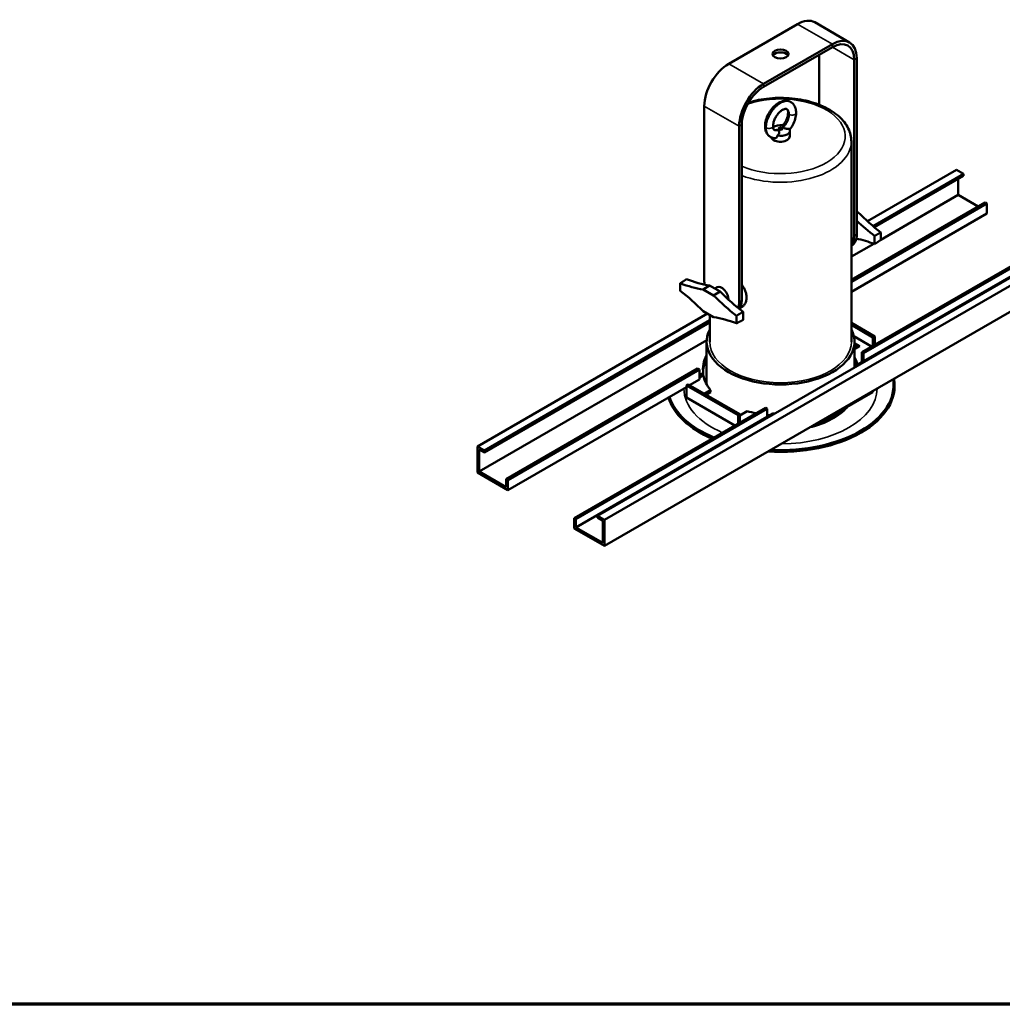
# Model space of a CAD drawing. Header units: millimetres. Extents: x 20 to 2980, y 20 to 2980.
# Tile 2 of 5: x 1735 to 2533, y 20 to 819. Entities that reach past the tile are written whole.
import ezdxf

# ---------------------------------------------------------------- set-up
doc = ezdxf.new("R2010")
doc.units = ezdxf.units.MM
for name, color, linetype, lineweight in [('Border (ISO)', 7, 'Continuous', 70), ('Visible (ISO)', 7, 'Continuous', 50), ('Visible Narrow (ISO)', 7, 'Continuous', 35)]:
    doc.layers.add(name, color=color, linetype=linetype, lineweight=lineweight)

# ---------------------------------------------------------------- blocks, each defined once
blk = doc.blocks.new('Borders Chauvet')
at = {"layer": 'Border (ISO)'}
blk.add_line((2980, 20), (20, 20), dxfattribs=at)

msp = doc.modelspace()

# ---------------------------------------------------------------- linework, layer by layer
at = {"layer": 'Visible (ISO)'}
for p, q in [((2366.49, 815.84), (2310.63, 783.59)), ((2380.49, 817.23), (2408.78, 800.9)), ((2394.78, 799.51), (2338.92, 767.26)), ((2394.78, 797.06), (2338.92, 764.81)), ((2384.17, 790.94), (2384.17, 750.27)), ((2412.46, 786.86), (2412.46, 643.97)), ((2414.58, 788.08), (2414.58, 645.19)), ((2290.83, 749.3), (2290.83, 606.41)), ((2319.12, 732.97), (2319.12, 590.08)), ((2321.24, 734.19), (2321.24, 591.31)), ((2360.35, 724.68), (2360.35, 729.38)), ((2410.2, 720.6), (2410.2, 557.87)), ((2495.54, 697.49), (2423.25, 655.76)), ((2495.54, 697.49), (2501.2, 694.22)), ((2427.76, 651.82), (2501.2, 694.22)), ((2428.91, 650.86), (2501.2, 692.59)), ((2496.95, 690.14), (2496.95, 677.08)), ((2501.2, 692.59), (2501.2, 694.22)), ((2496.95, 677.08), (2434.09, 640.78)), ((2513.22, 667.69), (2496.95, 677.08)), ((2518.88, 670.95), (2410.2, 608.21)), ((2520.29, 670.14), (2410.2, 606.58)), ((2414.58, 663.64), (2415.5, 663.11)), ((2518.88, 670.95), (2520.29, 670.14)), ((2520.29, 670.14), (2520.29, 661.97)), ((2410.2, 598.42), (2520.29, 661.97)), ((2414.58, 662.61), (2415.5, 663.11)), ((2593.12, 641.15), (2204.21, 416.62)), ((2429.07, 637.23), (2429.07, 643.77)), ((2434.09, 640.52), (2434.09, 646.69)), ((2209.87, 413.35), (2598.78, 637.89)), ((2428.39, 637.49), (2410.2, 626.99)), ((2410.2, 635.91), (2410.43, 636.04)), ((2418.6, 549.37), (2574.03, 639.11)), ((2420.01, 548.56), (2575.44, 638.29)), ((2575.44, 631.76), (2420.01, 542.03)), ((2209.87, 392.12), (2598.78, 616.66)), ((2271.32, 599.19), (2271.32, 605.37)), ((2295.08, 603.55), (2289.91, 600.32)), ((2298.33, 595.46), (2289.91, 600.32)), ((2295.08, 603.55), (2303.56, 598.65)), ((2301.21, 602.13), (2299.29, 601.12)), ((2298.33, 595.46), (2303.56, 598.65)), ((2320, 585.33), (2320.97, 585.9)), ((2293.38, 580.77), (2106.63, 472.95)), ((2289.91, 582.78), (2298.33, 577.92)), ((2295.2, 579.72), (2295.2, 557.87)), ((2316.92, 579.05), (2316.92, 572.87)), ((2322.3, 582.12), (2322.3, 575.59)), ((2112.29, 469.69), (2295.2, 575.3)), ((2112.29, 468.06), (2295.2, 573.66)), ((2410.2, 573.15), (2429.12, 562.23)), ((2410.2, 571.51), (2427.7, 561.41)), ((2412.2, 562.36), (2426.65, 554.02)), ((2427.7, 561.41), (2429.12, 562.23)), ((2427.7, 561.41), (2427.7, 554.63)), ((2429.12, 562.23), (2429.12, 555.45)), ((2292.75, 559.18), (2108.05, 452.54)), ((2292.7, 523.26), (2292.7, 557.87)), ((2412.7, 536.99), (2412.7, 557.87)), ((2412.7, 556.87), (2417.05, 554.36)), ((2415.5, 553.46), (2412.7, 555.07)), ((2417.05, 554.36), (2412.7, 551.85)), ((2420.01, 548.56), (2418.6, 549.37)), ((2418.6, 541.37), (2418.6, 549.37)), ((2420.01, 542.03), (2420.01, 548.56)), ((2285.4, 536.16), (2129.97, 446.42)), ((2285.4, 536.16), (2286.81, 535.34)), ((2420.01, 542.03), (2415.41, 539.36)), ((2415.41, 539.36), (2415.41, 538.55)), ((2418.74, 541.29), (2418.6, 541.37)), ((2286.81, 535.34), (2131.38, 445.6)), ((2286.81, 527.34), (2286.81, 535.34)), ((2286.81, 530.44), (2290, 532.28)), ((2286.81, 528.97), (2290, 530.81)), ((2290, 532.28), (2290, 530.81)), ((2131.38, 437.44), (2276.29, 521.1)), ((2277.7, 523.3), (2276.29, 522.49)), ((2276.29, 522.49), (2276.29, 512.69)), ((2318.29, 498.24), (2276.29, 522.49)), ((2319.7, 499.06), (2277.7, 523.3)), ((2278.76, 522.69), (2286.81, 527.34)), ((2276.29, 512.69), (2315.68, 489.95)), ((2290.79, 515.75), (2295.86, 518.68)), ((2295.86, 516.88), (2292.34, 514.85)), ((2295.86, 516.88), (2295.86, 518.68)), ((2379.7, 489.26), (2427.7, 516.97)), ((2427.7, 516.97), (2427.7, 517.89)), ((2185.12, 414.57), (2340.55, 504.31)), ((2341.97, 503.5), (2340.55, 504.31)), ((2186.53, 413.76), (2341.97, 503.5)), ((2341.97, 496.96), (2186.53, 407.23)), ((2319.7, 499.06), (2318.29, 498.24)), ((2318.29, 491.46), (2318.29, 498.24)), ((2325.55, 501.53), (2319.7, 498.16)), ((2319.7, 492.28), (2319.7, 499.06)), ((2341.97, 503.5), (2341.97, 496.96)), ((2346.57, 499.62), (2341.97, 496.96)), ((2378.11, 489.26), (2379.7, 489.26)), ((2379.7, 489.26), (2379.7, 490.18)), ((2106.63, 472.95), (2106.63, 451.73)), ((2106.63, 472.95), (2112.29, 469.69)), ((2108.05, 470.5), (2112.29, 468.06)), ((2108.05, 452.54), (2108.05, 470.5)), ((2112.29, 468.06), (2112.29, 469.69)), ((2106.63, 451.73), (2131.38, 437.44)), ((2108.05, 452.54), (2129.97, 439.89)), ((2129.97, 446.42), (2129.97, 439.89)), ((2129.97, 446.42), (2131.38, 445.6)), ((2131.38, 437.44), (2131.38, 445.6)), ((2209.87, 413.35), (2204.21, 416.62)), ((2204.21, 414.98), (2204.21, 416.62)), ((2185.12, 414.57), (2185.12, 406.41)), ((2186.53, 413.76), (2185.12, 414.57)), ((2186.53, 407.23), (2186.53, 413.76)), ((2204.21, 414.98), (2208.46, 412.53)), ((2208.46, 412.53), (2208.46, 394.57)), ((2209.87, 392.12), (2209.87, 413.35)), ((2185.12, 406.41), (2209.87, 392.12)), ((2186.53, 407.23), (2208.46, 394.57))]:
    msp.add_line(p, q, dxfattribs=at)
for centre, major_axis, start_param, end_param in [((2366.49, 792.98), (14, 24.25), 0, 0.785398), ((2394.78, 776.65), (14, 24.25), 5.497787, 7.068583), ((2394.78, 776.65), (12.5, 21.65), 5.497787, 7.068583), ((2352.7, 789.1), (6.5, 0), 0.332447, 2.809146), ((2310.63, 760.73), (14, 24.25), 0.785398, 2.356194), ((2338.92, 744.4), (14, 24.25), 0.785398, 2.356194), ((2338.92, 744.4), (12.5, 21.65), 0.785398, 2.356194), ((2352.7, 729.38), (7.65, 0), 1.314423, 2.487214), ((2352.7, 729.38), (7.65, 0), 4.365454, 6.63012), ((2352.7, 724.68), (7.65, 0), 3.331135, 6.283185), ((2446.68, 754.38), (-75, 129.9), 2.048716, 2.189433), ((2451.88, 757.38), (75.13, -130.13), 5.148346, 5.32958), ((2398.31, 652.13), (10, -17.32), 0.213479, 0.785398), ((2400.43, 653.36), (10, -17.32), 0, 0.785398), ((2446.68, 506.29), (75, -129.9), 2.522956, 2.667472), ((2258.73, 739.6), (75, -129.9), 5.664549, 5.84753), ((2253.53, 736.59), (-75.13, 130.13), 2.524402, 2.705635), ((2304.98, 598.25), (-10, 17.32), 0.785398, 0.910529), ((2304.98, 595.39), (-3.86, 6.69), 3.904466, 6.25849), ((2253.53, 488.51), (75.13, -130.13), 2.006754, 2.187988), ((2334.71, 689.73), (-75.13, 130.13), 2.006754, 2.187988), ((2339.91, 692.73), (75, -129.9), 5.148044, 5.331026), ((2304.98, 598.25), (10, -17.32), 0.456824, 0.785398), ((2307.1, 599.47), (10, -17.32), 0.27548, 0.785398), ((2334.71, 441.65), (75.13, -130.13), 2.524402, 2.705635), ((2352.7, 557.87), (60, 0), 2.851906, 6.572872), ((2352.7, 535.82), (-63, 0), 5.973341, 6.380678), ((2352.7, 532.56), (-63, 0), 5.973341, 6.238275), ((2352.7, 534.35), (63, 0), 0.11382, 0.309845), ((2352.7, 532.56), (63, 0), 0.157677, 0.309845), ((2352.7, 535.82), (63, 0), 0.076769, 0.097492), ((2352.7, 534.35), (-63, 0), 0.097492, 0.445561), ((2352.7, 521.94), (92.56, 0), 4.60418, 6.391395), ((2352.7, 523.03), (91.86, 0), 4.629094, 6.36648), ((2352.7, 521.94), (-92.56, 0), 0.17574, 0.92631), ((2352.7, 523.03), (-91.86, 0), 0.187937, 0.941982), ((2352.7, 534.35), (-63, 0), 1.125235, 1.249499), ((2352.7, 534.35), (-63, 0), 1.399487, 1.43686), ((2352.7, 535.82), (63, 0), 4.614897, 4.63562)]:
    msp.add_ellipse(centre, major_axis=major_axis, ratio=0.57735, start_param=start_param, end_param=end_param, dxfattribs=at)
for centre, major_axis in [((2352.7, 791.55), (-6.5, 0)), ((2352.7, 731.01), (1.65, 0))]:
    msp.add_ellipse(centre, major_axis=major_axis, ratio=0.57735, dxfattribs=at)
for points, knots in [([(2410.2, 720.6), (2410.2, 724.17), (2409.34, 727.72), (2405.99, 734.57), (2403.42, 737.83), (2396.65, 743.9), (2392.32, 746.64), (2382.46, 751.16), (2376.9, 752.93), (2365.19, 755.29), (2359.06, 755.89), (2346.8, 755.92), (2340.68, 755.35), (2332.08, 753.66), (2329.37, 752.99), (2326.75, 752.19)], [3.926991, 3.926991, 3.926991, 3.926991, 4.201637, 4.201637, 4.498446, 4.498446, 4.826542, 4.826542, 5.161375, 5.161375, 5.493966, 5.493966, 5.825378, 5.825378, 5.983174, 5.983174, 5.983174, 5.983174]), ([(2340.09, 732.94), (2340.09, 734.52), (2340.33, 736.19), (2341.24, 739.47), (2341.9, 741.12), (2343.53, 744.21), (2344.5, 745.68), (2346.67, 748.32), (2347.89, 749.51), (2350.45, 751.49), (2351.85, 752.29), (2354.67, 753.34), (2356.15, 753.6), (2358.79, 753.41), (2359.99, 753.06), (2361.02, 752.47)], [0, 0, 0, 0, 0.539625, 0.539625, 1.066854, 1.066854, 1.586886, 1.586886, 2.111218, 2.111218, 2.652438, 2.652438, 3.202463, 3.202463, 3.664708, 3.664708, 3.664708, 3.664708]), ([(2361.02, 752.47), (2361.93, 751.94), (2362.75, 751.2), (2364.02, 749.48), (2364.5, 748.49), (2365.16, 746.3), (2365.32, 745.06), (2365.32, 743.77)], [0, 0, 0, 0, 0.409835, 0.409835, 0.816883, 0.816883, 1.258107, 1.258107, 1.258107, 1.258107]), ([(2357.77, 746.84), (2357.49, 747), (2357.12, 747.1), (2356.02, 746.9), (2355.62, 746.78), (2354.6, 746.34), (2353.95, 745.96), (2352.62, 744.98), (2351.93, 744.36), (2350.61, 742.92), (2349.96, 742.09), (2348.79, 740.3), (2348.27, 739.33), (2347.43, 737.4), (2347.11, 736.41), (2346.69, 734.58), (2346.58, 733.7), (2346.58, 732.95)], [0, 0, 0, 0, 0.501114, 0.501114, 0.724513, 0.724513, 1.025709, 1.025709, 1.332741, 1.332741, 1.650753, 1.650753, 1.97446, 1.97446, 2.293804, 2.293804, 2.60816, 2.60816, 2.60816, 2.60816]), ([(2353.99, 732.92), (2354.69, 733.66), (2355.36, 734.51), (2356.55, 736.3), (2357.08, 737.27), (2357.94, 739.2), (2358.27, 740.19), (2358.71, 742.07), (2358.82, 742.98), (2358.82, 743.76)], [0, 0, 0, 0, 0.326603, 0.326603, 0.649879, 0.649879, 0.969574, 0.969574, 1.296328, 1.296328, 1.296328, 1.296328]), ([(2358.82, 743.76), (2358.82, 744.46), (2358.74, 745.06), (2358.48, 745.98), (2358.31, 746.28), (2358.03, 746.66), (2357.91, 746.76), (2357.77, 746.84)], [0, 0, 0, 0, 0.2899119, 0.2899119, 0.571883, 0.571883, 0.8306597, 0.8306597, 0.8306597, 0.8306597]), ([(2365.32, 743.77), (2365.32, 742.2), (2365.08, 740.52), (2364.17, 737.24), (2363.51, 735.59), (2361.98, 732.7), (2361.14, 731.4), (2360.22, 730.21)], [0, 0, 0, 0, 0.539625, 0.539625, 1.066854, 1.066854, 1.522959, 1.522959, 1.522959, 1.522959]), ([(2344.39, 724.25), (2343.48, 724.78), (2342.66, 725.51), (2341.39, 727.23), (2340.91, 728.22), (2340.25, 730.42), (2340.09, 731.66), (2340.09, 732.94)], [0, 0, 0, 0, 0.409835, 0.409835, 0.816883, 0.816883, 1.258107, 1.258107, 1.258107, 1.258107]), ([(2346.58, 732.95), (2346.58, 732.26), (2346.67, 731.65), (2346.93, 730.74), (2347.1, 730.43), (2347.38, 730.06), (2347.5, 729.96), (2347.64, 729.88)], [0, 0, 0, 0, 0.2899119, 0.2899119, 0.571883, 0.571883, 0.8306597, 0.8306597, 0.8306597, 0.8306597]), ([(2350.75, 729.58), (2350.63, 729.65), (2350.5, 729.7), (2350.22, 729.79), (2350.07, 729.81), (2349.7, 729.84), (2349.47, 729.82), (2349.18, 729.78), (2349.13, 729.77), (2349.08, 729.76)], [-0.5131851, -0.5131851, -0.5131851, -0.5131851, -0.479435, -0.479435, -0.4450159, -0.4450159, -0.3953644, -0.3953644, -0.385202, -0.385202, -0.385202, -0.385202]), ([(2350.75, 729.58), (2350.9, 729.5), (2351.02, 729.39), (2351.25, 729.15), (2351.35, 729), (2351.52, 728.62), (2351.59, 728.32), (2351.53, 727.54), (2351.41, 727.12), (2351.08, 726.44), (2350.92, 726.18), (2350.55, 725.68), (2350.34, 725.45), (2350.1, 725.22)], [0.000001, 0.000001, 0.000001, 0.000001, 0.0607559, 0.0607559, 0.1260255, 0.1260255, 0.2184778, 0.2184778, 0.3089656, 0.3089656, 0.3678887, 0.3678887, 0.4261881, 0.4261881, 0.4261881, 0.4261881]), ([(2353.99, 732.92), (2353.92, 732.84), (2353.87, 732.77), (2353.83, 732.6), (2353.83, 732.48), (2354.06, 732.23), (2354.17, 732.15), (2354.41, 731.98), (2354.53, 731.91), (2354.66, 731.83)], [-0.4129188, -0.4129188, -0.4129188, -0.4129188, -0.2773491, -0.2773491, -0.1305533, -0.1305533, -0.0553113, -0.0553113, -0.000001, -0.000001, -0.000001, -0.000001]), ([(2359.9, 730.88), (2359.57, 730.81), (2359.19, 730.77), (2358.4, 730.75), (2357.97, 730.77), (2357.2, 730.87), (2356.72, 730.96), (2355.95, 731.21), (2355.72, 731.3), (2355.34, 731.47), (2355.19, 731.55), (2354.91, 731.69), (2354.78, 731.76), (2354.66, 731.83)], [0.000001, 0.000001, 0.000001, 0.000001, 0.1442456, 0.1442456, 0.285153, 0.285153, 0.3941745, 0.3941745, 0.4440303, 0.4440303, 0.4785987, 0.4785987, 0.5124759, 0.5124759, 0.5124759, 0.5124759]), ([(2348.28, 723.2), (2347.05, 723.22), (2345.8, 723.51), (2344.61, 724.13), (2344.5, 724.19), (2344.39, 724.25)], [0, 0, 0, 0, 0.4718102, 0.4718102, 0.5204727, 0.5204727, 0.5204727, 0.5204727]), ([(2348.28, 723.2), (2348.47, 723.19), (2348.65, 723.22), (2349.1, 723.35), (2349.37, 723.51), (2349.7, 723.85), (2349.86, 724.05), (2350.07, 724.63), (2350.11, 724.92), (2350.1, 725.22)], [-0.5860562, -0.5860562, -0.5860562, -0.5860562, -0.4564138, -0.4564138, -0.2398483, -0.2398483, -0.1094375, -0.1094375, -0.000001, -0.000001, -0.000001, -0.000001]), ([(2321.24, 604.26), (2321.75, 603.55), (2322.24, 602.8), (2323.21, 601.12), (2323.67, 600.18), (2324.41, 598.31), (2324.7, 597.36), (2325.08, 595.53), (2325.17, 594.64), (2325.17, 593.8)], [8.648939, 8.648939, 8.648939, 8.648939, 8.91138, 8.91138, 9.218708, 9.218708, 9.526036, 9.526036, 9.833364, 9.833364, 9.833364, 9.833364]), ([(2325.17, 593.8), (2325.17, 592.97), (2325.08, 592.13), (2324.7, 590.54), (2324.41, 589.78), (2323.67, 588.39), (2323.21, 587.77), (2322.17, 586.7), (2321.58, 586.25), (2320.97, 585.9)], [0, 0, 0, 0, 0.307328, 0.307328, 0.614656, 0.614656, 0.921984, 0.921984, 1.229312, 1.229312, 1.229312, 1.229312])]:
    msp.add_open_spline(points, degree=3, knots=knots, dxfattribs=at)
for points, degree in [([(2347.64, 729.88), (2347.92, 729.72), (2348.3, 729.61), (2349.08, 729.76)], 3), ([(2434.09, 646.69), (2431.58, 645.23), (2429.07, 643.77)], 2), ([(2434.09, 640.52), (2431.58, 638.87), (2429.07, 637.23)], 2), ([(2271.32, 605.37), (2273.83, 607.02), (2276.34, 608.66)], 2), ([(2322.3, 575.59), (2319.61, 574.23), (2316.92, 572.87)], 2)]:
    msp.add_open_spline(points, degree=degree, dxfattribs=at)
msp.add_rational_spline([(2316.92, 579.05), (2319.61, 580.58), (2322.3, 582.12)], [1, 1.00000000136, 1], degree=2, dxfattribs=at)
at = {"layer": 'Visible Narrow (ISO)'}
for p, q in [((2366.49, 815.84), (2394.78, 799.51)), ((2394.78, 799.51), (2394.78, 797.06)), ((2394.78, 797.06), (2412.46, 786.86)), ((2338.92, 767.26), (2310.63, 783.59)), ((2414.58, 788.08), (2412.46, 786.86)), ((2338.92, 767.26), (2338.92, 764.81)), ((2319.12, 732.97), (2290.83, 749.3)), ((2319.12, 732.97), (2321.24, 734.19)), ((2412.46, 643.97), (2414.58, 645.19)), ((2321.24, 591.31), (2319.12, 590.08))]:
    msp.add_line(p, q, dxfattribs=at)
for centre, major_axis, start_param, end_param in [((2352.7, 724.68), (52.5, 0), 4.069691, 8.389127), ((2352.7, 720.6), (57.5, 0), 4.133327, 6.283185), ((2352.7, 557.87), (57.5, 0), 3.141593, 6.283185), ((2352.7, 520.31), (-78.5, 0), 0.009108, 0.925988), ((2352.7, 520.31), (-60.6, 0), 6.142349, 6.18294), ((2352.7, 520.31), (78.5, 0), 4.721294, 6.27428), ((2352.7, 520.31), (-60.6, 0), 0.149302, 0.16672), ((2352.7, 520.8), (-60, 0), 0.154339, 0.198734), ((2352.7, 520.31), (60.6, 0), 5.105645, 5.838086), ((2352.7, 520.8), (60, 0), 5.221524, 5.77405)]:
    msp.add_ellipse(centre, major_axis=major_axis, ratio=0.57735, start_param=start_param, end_param=end_param, dxfattribs=at)
for points, knots in [([(2341.04, 731.62), (2341.04, 732.29), (2341.13, 733.67), (2341.52, 735.84), (2342.16, 738.07), (2343.04, 740.3), (2344.14, 742.49), (2345.42, 744.58), (2346.87, 746.53), (2348.44, 748.3), (2350.11, 749.85), (2351.83, 751.14), (2353.58, 752.14), (2355.3, 752.84), (2356.97, 753.22), (2358.54, 753.27), (2359.9, 753.01), (2360.69, 752.66), (2361.02, 752.47)], [0, 0, 0, 0, 0.047619, 0.0952381, 0.1428571, 0.1904762, 0.2380952, 0.2857143, 0.3333333, 0.3809524, 0.4285714, 0.4761905, 0.5238095, 0.5714286, 0.6190476, 0.6666667, 0.7142857, 0.7530398, 0.7530398, 0.7530398, 0.7530398]), ([(2357.77, 746.84), (2357.81, 746.81), (2358.1, 746.64), (2358.58, 746.23), (2359.11, 745.5), (2359.49, 744.62), (2359.72, 743.59), (2359.78, 742.84), (2359.78, 742.44)], [0.7530401, 0.7530401, 0.7530401, 0.7530401, 0.7619048, 0.8095238, 0.8571429, 0.9047619, 0.952381, 1, 1, 1, 1]), ([(2359.78, 742.44), (2359.3, 742.72), (2358.89, 743.18), (2358.82, 743.67), (2358.82, 743.76)], [0, 0, 0, 0, 0.2, 0.2493415, 0.2493415, 0.2493415, 0.2493415]), ([(2365.32, 743.77), (2365.32, 743.48), (2365.04, 742.79), (2363.65, 741.98), (2361.53, 741.79), (2360.26, 742.16), (2359.78, 742.44)], [0.2493415, 0.2493415, 0.2493415, 0.2493415, 0.4, 0.6, 0.8, 1, 1, 1, 1]), ([(2359.78, 742.44), (2359.78, 742.05), (2359.72, 741.23), (2359.49, 739.93), (2359.11, 738.61), (2358.58, 737.27), (2357.92, 735.95), (2357.15, 734.69), (2356.27, 733.51), (2355.43, 732.56), (2354.88, 732.03), (2354.66, 731.83)], [0, 0, 0, 0, 0.115737, 0.231474, 0.347211, 0.462948, 0.578685, 0.694422, 0.810159, 0.925896, 1, 1, 1, 1]), ([(2340.09, 732.94), (2340.09, 732.85), (2340.15, 732.36), (2340.56, 731.9), (2341.04, 731.62)], [0.7506585, 0.7506585, 0.7506585, 0.7506585, 0.8, 1, 1, 1, 1]), ([(2341.04, 731.62), (2341.52, 731.34), (2342.79, 730.97), (2344.91, 731.16), (2346.3, 731.97), (2346.58, 732.66), (2346.58, 732.95)], [0, 0, 0, 0, 0.2, 0.4, 0.6, 0.7506585, 0.7506585, 0.7506585, 0.7506585]), ([(2344.39, 724.25), (2344.32, 724.29), (2343.84, 724.58), (2343.04, 725.26), (2342.16, 726.47), (2341.52, 727.96), (2341.13, 729.68), (2341.04, 730.96), (2341.04, 731.62)], [0.7530398, 0.7530398, 0.7530398, 0.7530398, 0.7619048, 0.8095238, 0.8571429, 0.9047619, 0.952381, 1, 1, 1, 1]), ([(2350.75, 729.58), (2350.53, 729.52), (2349.98, 729.42), (2349.14, 729.39), (2348.32, 729.55), (2347.84, 729.76), (2347.64, 729.88)], [0.5885583, 0.5885583, 0.5885583, 0.5885583, 0.6190476, 0.6666667, 0.7142857, 0.7530401, 0.7530401, 0.7530401, 0.7530401])]:
    msp.add_open_spline(points, degree=3, knots=knots, dxfattribs=at)

# ---------------------------------------------------------------- block references
msp.add_blockref('Borders Chauvet', (0, 0))

doc.saveas('drawing.dxf')
